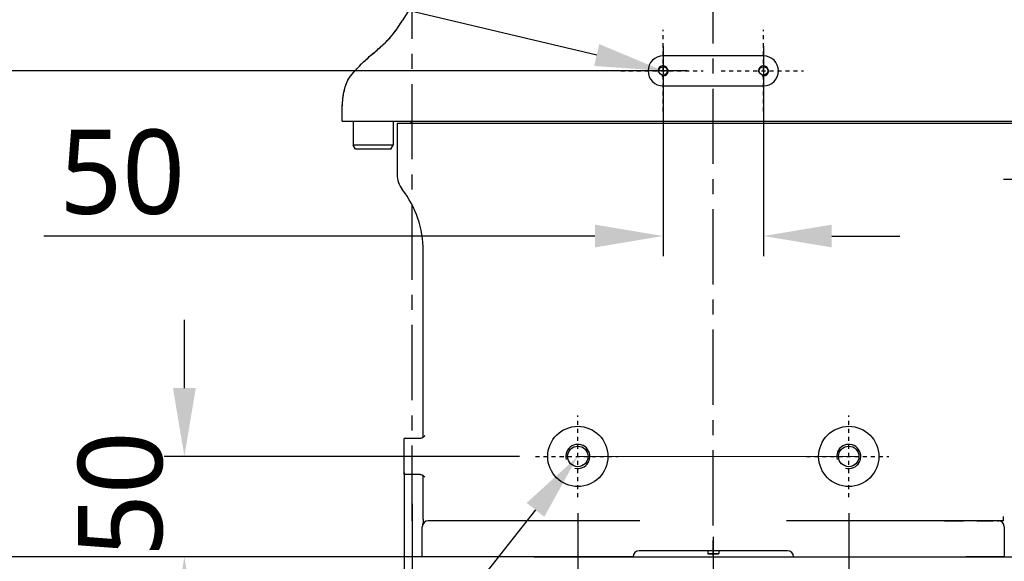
# Model space of a CAD drawing. Header units: millimetres. Extents: x 7426 to 8300, y 124 to 421.
# Tile 50 of 135: x 7994 to 8018, y 219 to 233. Entities that reach past the tile are written whole.
import ezdxf
from ezdxf import colors
from ezdxf.entities.mleader import LeaderData, LeaderLine
from ezdxf.math import Vec2, Vec3

# ---------------------------------------------------------------- set-up
doc = ezdxf.new("R2010")
doc.units = ezdxf.units.MM
doc.linetypes.add('BANKLINE1', pattern=[5.5, 4, -1.5])
doc.linetypes.add('CENTER', pattern=[0.6, 0.375, -0.075, 0.075, -0.075])
for name, color, linetype in [('00_COMPONENTS', 7, 'BANKLINE1'), ('DIM', 7, 'Continuous'), ('外形图', 7, 'Continuous')]:
    doc.layers.add(name, color=color, linetype=linetype)
doc.styles.add('微软雅黑', font='msyh.ttc')
doc.dimstyles.new('尺寸标注_1_20比例', dxfattribs={"dimtxt": 2.1, "dimasz": 1.7, "dimexe": 0.5, "dimexo": 0.4, "dimgap": 0.5, "dimtad": 1, "dimdec": 1, "dimlfac": 20, "dimdsep": 46, "dimtxsty": '微软雅黑', "dimcen": 0.09, "dimadec": 0, "dimazin": 0, "dimtp": 0.01, "dimtm": 0.01, "dimtfac": 1, "dimtdec": 1, "dimtofl": 0, "dimtmove": 0, "dimatfit": 3, "dimfxl": 1, "dimtolj": 1, "dimarcsym": 0})

# ---------------------------------------------------------------- blocks, each defined once
blk = doc.blocks.new('*D1467')
at = {"layer": 'Defpoints', "color": 0}
for p in [(8008.61, 244.247), (8027.795, 244.247), (8015.865, 219.247)]:
    blk.add_point(p, dxfattribs=at)
at = {"layer": '外形图', "color": 0, "lineweight": -2, "ltscale": 20}
for p, q in [((8009.01, 244.247), (8028.295, 244.247)), ((8027.795, 220.947), (8027.795, 242.547)), ((8016.265, 219.247), (8028.295, 219.247))]:
    blk.add_line(p, q, dxfattribs=at)
at = {"layer": '外形图', "color": 0}
for points in [[(8028.078, 242.547), (8027.511, 242.547), (8027.795, 244.247)], [(8027.511, 220.947), (8028.078, 220.947), (8027.795, 219.247)]]:
    blk.add_solid(points, dxfattribs=at)
at = {"layer": '外形图', "color": 0, "insert": (8026.209, 231.747), "char_height": 2.1, "attachment_point": 5, "rotation": 90, "style": '微软雅黑'}
blk.add_mtext('\\A1;500', dxfattribs=at)
blk = doc.blocks.new('*D1468')
at = {"layer": 'Defpoints', "color": 0}
for p in [(8024.748, 223.269), (8011.003, 219.322), (8011.003, 206.79)]:
    blk.add_point(p, dxfattribs=at)
at = {"layer": '外形图', "color": 0, "lineweight": -2, "ltscale": 20}
for p, q in [((8024.748, 222.869), (8024.748, 206.29)), ((8011.003, 218.922), (8011.003, 206.29)), ((8023.048, 206.79), (8012.703, 206.79))]:
    blk.add_line(p, q, dxfattribs=at)
at = {"layer": '外形图', "color": 0}
for points in [[(8012.703, 207.073), (8012.703, 206.506), (8011.003, 206.79)], [(8023.048, 206.506), (8023.048, 207.073), (8024.748, 206.79)]]:
    blk.add_solid(points, dxfattribs=at)
at = {"layer": '外形图', "color": 0, "insert": (8017.876, 208.375), "char_height": 2.1, "attachment_point": 5, "style": '微软雅黑'}
blk.add_mtext('\\A1;\\A1;275', dxfattribs=at)
blk = doc.blocks.new('*D1471')
at = {"layer": 'Defpoints', "color": 0}
for p in [(8009.753, 232.366), (8012.253, 232.366), (8012.253, 227.235)]:
    blk.add_point(p, dxfattribs=at)
at = {"layer": '外形图', "color": 0, "lineweight": -2, "ltscale": 20}
for p, q in [((8009.753, 231.966), (8009.753, 226.735)), ((8012.253, 231.966), (8012.253, 226.735)), ((8008.053, 227.235), (7994.326, 227.235)), ((8013.953, 227.235), (8015.653, 227.235))]:
    blk.add_line(p, q, dxfattribs=at)
at = {"layer": '外形图', "color": 0}
for points in [[(8008.053, 226.952), (8008.053, 227.518), (8009.753, 227.235)], [(8013.953, 227.518), (8013.953, 226.952), (8012.253, 227.235)]]:
    blk.add_solid(points, dxfattribs=at)
at = {"layer": '外形图', "color": 0, "insert": (7996.277, 228.821), "char_height": 2.1, "attachment_point": 5, "style": '微软雅黑'}
blk.add_mtext('\\A1;50', dxfattribs=at)
blk = doc.blocks.new('*D1472')
at = {"layer": 'Defpoints', "color": 0}
for p in [(8007.628, 220.734), (8014.378, 220.734), (8014.378, 215.29)]:
    blk.add_point(p, dxfattribs=at)
at = {"layer": '外形图', "color": 0, "lineweight": -2, "ltscale": 20}
for p, q in [((8007.628, 220.334), (8007.628, 214.79)), ((8014.378, 220.334), (8014.378, 214.79)), ((8009.328, 215.29), (8012.678, 215.29)), ((8014.378, 215.29), (8021.476, 215.29))]:
    blk.add_line(p, q, dxfattribs=at)
at = {"layer": '外形图', "color": 0}
for points in [[(8009.328, 215.573), (8009.328, 215.007), (8007.628, 215.29)], [(8012.678, 215.007), (8012.678, 215.573), (8014.378, 215.29)]]:
    blk.add_solid(points, dxfattribs=at)
at = {"layer": '外形图', "color": 0, "insert": (8018.777, 216.881), "char_height": 2.1, "attachment_point": 5, "style": '微软雅黑'}
blk.add_mtext('\\A1;135', dxfattribs=at)
blk = doc.blocks.new('*D1474')
at = {"layer": 'Defpoints', "color": 0}
for p in [(8001.253, 278.022), (8006.141, 219.247), (8032.106, 219.247)]:
    blk.add_point(p, dxfattribs=at)
at = {"layer": '外形图', "color": 0, "lineweight": -2, "ltscale": 20}
for p, q in [((8001.653, 278.022), (8032.606, 278.022)), ((8032.106, 276.322), (8032.106, 220.947)), ((8006.541, 219.247), (8032.606, 219.247))]:
    blk.add_line(p, q, dxfattribs=at)
at = {"layer": '外形图', "color": 0}
for points in [[(8032.389, 276.322), (8031.823, 276.322), (8032.106, 278.022)], [(8031.823, 220.947), (8032.389, 220.947), (8032.106, 219.247)]]:
    blk.add_solid(points, dxfattribs=at)
at = {"layer": '外形图', "color": 0, "insert": (8030.515, 248.634), "char_height": 2.1, "attachment_point": 5, "rotation": 90, "style": '微软雅黑'}
blk.add_mtext('\\A1;1175.5', dxfattribs=at)
blk = doc.blocks.new('*D1475')
at = {"layer": 'Defpoints', "color": 0}
for p in [(8006.576, 221.747), (7997.826, 219.247), (8006.576, 219.247)]:
    blk.add_point(p, dxfattribs=at)
at = {"layer": '外形图', "color": 0, "lineweight": -2, "ltscale": 20}
for p, q in [((7997.826, 223.447), (7997.826, 225.147)), ((8006.176, 221.747), (7997.326, 221.747)), ((8006.176, 219.247), (7997.326, 219.247)), ((7997.826, 217.547), (7997.826, 215.847))]:
    blk.add_line(p, q, dxfattribs=at)
at = {"layer": '外形图', "color": 0}
for points in [[(7997.542, 223.447), (7998.109, 223.447), (7997.826, 221.747)], [(7998.109, 217.547), (7997.542, 217.547), (7997.826, 219.247)]]:
    blk.add_solid(points, dxfattribs=at)
at = {"layer": '外形图', "color": 0, "insert": (7996.24, 220.807), "char_height": 2.1, "attachment_point": 5, "rotation": 90, "style": '微软雅黑'}
blk.add_mtext('\\A1;50', dxfattribs=at)
blk = doc.blocks.new('*D1478')
at = {"layer": '00_COMPONENTS', "color": 0, "linetype": 'ByBlock', "lineweight": -2, "ltscale": 20}
for p, q in [((8003.503, 220.566), (8003.503, 210.209)), ((8011.003, 215.866), (8011.003, 210.209)), ((8009.303, 210.709), (8005.203, 210.709))]:
    blk.add_line(p, q, dxfattribs=at)
at = {"layer": '00_COMPONENTS', "color": 0}
for points in [[(8005.203, 210.993), (8005.203, 210.426), (8003.503, 210.709)], [(8009.303, 210.426), (8009.303, 210.993), (8011.003, 210.709)]]:
    blk.add_solid(points, dxfattribs=at)
at = {"layer": 'Defpoints', "color": 0}
for p in [(8003.503, 220.966), (8011.003, 216.266), (8003.503, 210.709)]:
    blk.add_point(p, dxfattribs=at)
at = {"layer": '00_COMPONENTS', "color": 0, "insert": (8007.369, 212.301), "char_height": 2.1, "attachment_point": 5, "style": '微软雅黑'}
blk.add_mtext('\\A1;150', dxfattribs=at)
blk = doc.blocks.new('*D1508')
at = {"layer": 'Defpoints', "color": 0}
for p in [(8010.753, 231.347), (7980.418, 219.247), (8007.628, 219.247)]:
    blk.add_point(p, dxfattribs=at)
at = {"layer": 'DIM', "color": 0, "linetype": 'ByBlock', "lineweight": -2, "ltscale": 20}
for p, q in [((8010.353, 231.347), (7979.918, 231.347)), ((7980.418, 229.647), (7980.418, 220.947)), ((8007.228, 219.247), (7979.918, 219.247))]:
    blk.add_line(p, q, dxfattribs=at)
at = {"layer": 'DIM', "color": 0}
for points in [[(7980.701, 229.647), (7980.134, 229.647), (7980.418, 231.347)], [(7980.134, 220.947), (7980.701, 220.947), (7980.418, 219.247)]]:
    blk.add_solid(points, dxfattribs=at)
at = {"layer": 'DIM', "color": 0, "insert": (7978.85, 225.297), "char_height": 2.1, "attachment_point": 5, "rotation": 90, "style": '微软雅黑'}
blk.add_mtext('\\A1;242', dxfattribs=at)
blk = doc.blocks.new('*D1509')
at = {"layer": 'Defpoints', "color": 0}
for p in [(8003.253, 245.747), (7980.418, 231.347), (8010.753, 231.347)]:
    blk.add_point(p, dxfattribs=at)
at = {"layer": 'DIM', "color": 0, "linetype": 'ByBlock', "lineweight": -2, "ltscale": 20}
for p, q in [((8002.853, 245.747), (7979.918, 245.747)), ((7980.418, 244.047), (7980.418, 233.047)), ((8010.353, 231.347), (7979.918, 231.347))]:
    blk.add_line(p, q, dxfattribs=at)
at = {"layer": 'DIM', "color": 0}
for points in [[(7980.701, 244.047), (7980.134, 244.047), (7980.418, 245.747)], [(7980.134, 233.047), (7980.701, 233.047), (7980.418, 231.347)]]:
    blk.add_solid(points, dxfattribs=at)
at = {"layer": 'DIM', "color": 0, "insert": (7978.833, 238.547), "char_height": 2.1, "attachment_point": 5, "rotation": 90, "style": '微软雅黑'}
blk.add_mtext('\\A1;288', dxfattribs=at)
blk = doc.blocks.new('*D1521')
at = {"layer": 'Defpoints', "color": 0}
for p in [(7972.253, 275.472), (8011.003, 220.145), (8011.003, 204.003)]:
    blk.add_point(p, dxfattribs=at)
at = {"layer": 'DIM', "color": 0, "linetype": 'ByBlock', "lineweight": -2, "ltscale": 20}
for p, q in [((7972.253, 275.072), (7972.253, 203.503)), ((8011.003, 219.745), (8011.003, 203.503)), ((7973.953, 204.003), (8009.303, 204.003))]:
    blk.add_line(p, q, dxfattribs=at)
at = {"layer": 'DIM', "color": 0}
for points in [[(7973.953, 204.287), (7973.953, 203.72), (7972.253, 204.003)], [(8009.303, 203.72), (8009.303, 204.287), (8011.003, 204.003)]]:
    blk.add_solid(points, dxfattribs=at)
at = {"layer": 'DIM', "color": 0, "insert": (7991.628, 205.571), "char_height": 2.1, "attachment_point": 5, "style": '微软雅黑'}
blk.add_mtext('\\A1;775', dxfattribs=at)
blk = doc.blocks.new('*D1522')
at = {"layer": 'Defpoints', "color": 0}
for p in [(8003.303, 221.747), (8011.003, 217.029), (8011.003, 206.79)]:
    blk.add_point(p, dxfattribs=at)
at = {"layer": 'DIM', "color": 0, "linetype": 'ByBlock', "lineweight": -2, "ltscale": 20}
for p, q in [((8003.303, 221.347), (8003.303, 206.29)), ((8011.003, 216.629), (8011.003, 206.29)), ((8005.003, 206.79), (8009.303, 206.79))]:
    blk.add_line(p, q, dxfattribs=at)
at = {"layer": 'DIM', "color": 0}
for points in [[(8005.003, 207.073), (8005.003, 206.506), (8003.303, 206.79)], [(8009.303, 206.506), (8009.303, 207.073), (8011.003, 206.79)]]:
    blk.add_solid(points, dxfattribs=at)
at = {"layer": 'DIM', "color": 0, "insert": (8007.153, 208.381), "char_height": 2.1, "attachment_point": 5, "style": '微软雅黑'}
blk.add_mtext('\\A1;154', dxfattribs=at)

msp = doc.modelspace()

# ---------------------------------------------------------------- linework, layer by layer
at = {"layer": '00_COMPONENTS', "linetype": 'CENTER', "ltscale": 20}
msp.add_line((8007.6284, 221.7496), (8014.6334, 221.7467), dxfattribs=at)
at = {"layer": '外形图', "linetype": 'CENTER', "ltscale": 5}
for p, q in [((8003.5034, 220.145), (8003.5034, 281.8736)), ((8011.0034, 217.0289), (8011.0034, 240.368))]:
    msp.add_line(p, q, dxfattribs=at)
at = {"layer": '外形图', "linetype": 'Continuous'}
for p, q in [((8004.1323, 233.9895), (8003.2539, 232.5968)), ((8012.2534, 231.7217), (8009.7534, 231.7217)), ((8009.7534, 230.9717), (8012.2534, 230.9717)), ((8001.7534, 230.0967), (8016.5034, 230.0967)), ((8002.0284, 230.0967), (8002.0284, 229.4967)), ((8003.0284, 230.0967), (8003.0284, 229.4967)), ((8003.1284, 230.0467), (8020.3013, 230.0467)), ((8003.1284, 230.0467), (8020.3034, 230.0467)), ((8003.1284, 230.0467), (8003.1284, 228.7645)), ((8003.4784, 230.0467), (8003.4784, 230.0967)), ((8016.5034, 230.0967), (8018.999, 230.0967)), ((8003.0284, 229.4967), (8002.0284, 229.4967)), ((8002.0861, 229.3967), (8002.0284, 229.4967)), ((8002.9707, 229.3967), (8002.0861, 229.3967)), ((8002.9707, 229.3967), (8003.0284, 229.4967)), ((8022.2534, 228.6467), (8018.2335, 228.6467)), ((8003.7784, 222.2234), (8003.7784, 226.8652)), ((8003.8158, 222.2675), (8003.8162, 222.2686)), ((8003.6965, 222.1967), (8003.3034, 222.1967)), ((8003.3034, 221.2967), (8003.3034, 222.1967)), ((8003.6965, 221.2967), (8003.3034, 221.2967)), ((8003.6966, 221.2967), (8003.7057, 221.2964)), ((8003.7054, 221.2964), (8003.7236, 221.2941)), ((8003.7232, 221.2942), (8003.7404, 221.2897)), ((8003.7399, 221.2899), (8003.7559, 221.2836)), ((8003.7554, 221.2838), (8003.7698, 221.276)), ((8003.7784, 220.1846), (8003.7784, 221.2701)), ((8003.7784, 220.1846), (8003.778, 220.1626)), ((8004.7105, 220.1467), (8003.9034, 220.1467)), ((8009.1773, 220.1467), (8004.7105, 220.1467)), ((8017.2963, 220.1467), (8012.8294, 220.1467)), ((8016.7675, 220.1467), (8017.2373, 220.1467)), ((8018.1034, 220.1467), (8017.2963, 220.1467)), ((8017.5685, 220.1467), (8017.9762, 220.1467)), ((8018.0869, 220.1467), (8018.1278, 220.1467)), ((8018.2363, 220.1467), (8018.1034, 220.1467)), ((8018.2363, 220.1467), (8018.2363, 220.2528)), ((8003.7534, 219.2467), (8003.7534, 219.9967)), ((8018.2534, 219.9967), (8018.2534, 219.2467)), ((8012.8534, 219.3967), (8009.1534, 219.3967)), ((8010.8659, 219.3967), (8010.8659, 219.3267)), ((8010.8659, 219.3267), (8011.1409, 219.3267)), ((8010.8659, 219.3267), (8010.8709, 219.3217)), ((8010.8709, 219.3217), (8011.1359, 219.3217)), ((8011.1409, 219.3267), (8011.1359, 219.3217)), ((8011.1409, 219.3967), (8011.1409, 219.3267)), ((8004.7105, 219.2467), (8003.7534, 219.2467)), ((8009.0034, 219.2467), (8004.7105, 219.2467)), ((8013.0034, 219.2467), (8017.2963, 219.2467)), ((8018.2534, 219.2467), (8017.2963, 219.2467))]:
    msp.add_line(p, q, dxfattribs=at)
at = {"layer": '外形图', "linetype": 'CENTER', "ltscale": 0.05}
for p, q in [((8009.7534, 230.3336), (8009.7534, 232.3655)), ((8012.2534, 230.3336), (8012.2534, 232.3655)), ((8008.7008, 231.3467), (8010.7531, 231.3467)), ((8011.2008, 231.3467), (8013.2531, 231.3467)), ((8007.6284, 220.7336), (8007.6284, 222.7656)), ((8014.3784, 220.7336), (8014.3784, 222.7656)), ((8006.5758, 221.7467), (8008.6281, 221.7467)), ((8013.3258, 221.7467), (8015.3781, 221.7467))]:
    msp.add_line(p, q, dxfattribs=at)
at = {"layer": '外形图', "linetype": 'Continuous'}
for points in [[(8003.8157, 222.2675), (8003.8142, 222.2642), (8003.8114, 222.259), (8003.8071, 222.2522), (8003.8007, 222.2439), (8003.7922, 222.2348), (8003.7818, 222.2257), (8003.7695, 222.2172), (8003.7552, 222.2096), (8003.7396, 222.2035), (8003.7229, 222.1992), (8003.7052, 222.197), (8003.6966, 222.1967)], [(8003.8158, 222.2676), (8003.8162, 222.2686), (8003.8157, 222.2675)], [(8003.7694, 221.2763), (8003.7819, 221.2676), (8003.7921, 221.2588), (8003.8004, 221.2499), (8003.8067, 221.2418), (8003.8111, 221.235), (8003.814, 221.2297), (8003.8144, 221.2289)], [(8003.778, 220.1626), (8003.7769, 220.1432), (8003.7751, 220.1233), (8003.7725, 220.1031), (8003.7695, 220.0845), (8003.7663, 220.0678), (8003.7625, 220.0513), (8003.7586, 220.036)]]:
    msp.add_lwpolyline(points, dxfattribs=at)
for centre, radius in [((8009.7534, 231.3467), 0.105), ((8012.2534, 231.3467), 0.105), ((8007.6284, 221.7467), 0.75), ((8014.3784, 221.7467), 0.75), ((8007.6284, 221.7467), 0.255), ((8014.3784, 221.7467), 0.255)]:
    msp.add_circle(centre, radius, dxfattribs=at)
for centre, radius, start, end in [((8009.7534, 231.3467), 0.375, 90, 270), ((8012.2534, 231.3467), 0.375, 270, 90), ((8009.7534, 231.3467), 0.125, 255, 195), ((8012.2534, 231.3467), 0.125, 255, 195), ((8003.7284, 228.7645), 0.6, 180, 217.78433), ((8001.2784, 226.8652), 2.5, 0, 37.78433), ((8007.6284, 221.7467), 0.3, 255, 195), ((8014.3784, 221.7467), 0.3, 255, 195), ((8003.9034, 219.9967), 0.15, 90, 180), ((8018.1034, 219.9967), 0.15, 0, 90), ((8009.1534, 219.2467), 0.15, 90, 180), ((8012.8534, 219.2467), 0.15, 0, 90)]:
    msp.add_arc(centre, radius, start, end, dxfattribs=at)
for points, knots in [([(8001.7534, 230.0967), (8001.7534, 230.3375), (8001.7546, 230.6985), (8001.8851, 231.1361), (8002.0829, 231.3558), (8002.2699, 231.5576), (8002.5014, 231.7621), (8002.7595, 231.9762), (8003.0295, 232.2478), (8003.1747, 232.4711), (8003.2539, 232.5968)], [0, 0, 0, 0, 0.2367184, 0.3541308, 0.4365702, 0.5239079, 0.6252499, 0.7395754, 0.8539196, 1, 1, 1, 1]), ([(8001.7536, 230.1521), (8001.7587, 230.9494), (8001.9729, 231.2441), (8002.3493, 231.6471), (8002.8664, 232.0545), (8003.0799, 232.3274), (8003.204, 232.5186)], [0, 0, 0, 0, 0.3208239, 0.5931276, 0.8304902, 1, 1, 1, 1])]:
    msp.add_open_spline(points, degree=3, knots=knots, dxfattribs=at)
for points in [[(8003.204, 232.5186), (8003.22, 232.5433), (8003.2366, 232.5693), (8003.2539, 232.5968)], [(8001.7534, 230.0967), (8001.7534, 230.1155), (8001.7535, 230.1339), (8001.7536, 230.1521)]]:
    msp.add_open_spline(points, degree=3, dxfattribs=at)

# ---------------------------------------------------------------- dimensions: what is measured, and where the dimension line sits
at = {"layer": '00_COMPONENTS', "linetype": 'ByBlock', "ltscale": 20}
dim = msp.add_linear_dim(base=(8003.5034, 210.7092), p1=(8011.0034, 216.2663), p2=(8003.5034, 220.9662), dimstyle='尺寸标注_1_20比例', dxfattribs=at)
dim.commit()
dim.dimension.update_dxf_attribs({"geometry": '*D1478', "text_midpoint": (8007.3692, 210.7092), "dimtype": 160})
at = {"layer": 'DIM', "linetype": 'ByBlock', "ltscale": 20}
for base, p1, p2, picture, middle in [((8011.0034, 204.0032), (7972.2534, 275.4716), (8011.0034, 220.145), '*D1521', (7991.6284, 204.0032)), ((8011.0034, 206.7895), (8003.3034, 221.7467), (8011.0034, 217.0289), '*D1522', (8007.1534, 206.7895))]:
    dim = msp.add_linear_dim(base=base, p1=p1, p2=p2, dimstyle='尺寸标注_1_20比例', dxfattribs=at)
    dim.commit()
    dim.dimension.update_dxf_attribs({"geometry": picture, "text_midpoint": middle, "dimtype": 160})
for base, p1, p2, picture, middle in [((7980.4177, 231.3467), (8003.253, 245.7471), (8010.7531, 231.3467), '*D1509', (7978.8332, 238.5469)), ((7980.4177, 219.2467), (8010.7531, 231.3467), (8007.6284, 219.2467), '*D1508', (7978.8501, 225.2967))]:
    dim = msp.add_linear_dim(base=base, p1=p1, p2=p2, angle=90, dimstyle='尺寸标注_1_20比例', dxfattribs=at)
    dim.commit()
    dim.dimension.update_dxf_attribs({"geometry": picture, "text_midpoint": middle})
at = {"layer": '外形图', "ltscale": 20}
for base, p1, p2, picture, middle in [((8032.1061, 219.2467), (8001.2534, 278.0216), (8006.1415, 219.2467), '*D1474', (8032.1061, 248.6342)), ((8027.7947, 244.2467), (8015.8653, 219.2467), (8008.6098, 244.2467), '*D1467', (8027.7947, 231.7467)), ((7997.8258, 219.2467), (8006.5758, 221.7467), (8006.5758, 219.2467), '*D1475', (7997.8258, 220.8072))]:
    dim = msp.add_linear_dim(base=base, p1=p1, p2=p2, angle=90, dimstyle='尺寸标注_1_20比例', dxfattribs=at)
    dim.commit()
    dim.dimension.update_dxf_attribs({"geometry": picture, "text_midpoint": middle, "dimtype": 160})
for base, p1, p2, picture, middle in [((8012.2534, 227.2349), (8009.7534, 232.3655), (8012.2534, 232.3655), '*D1471', (7996.2771, 227.2349)), ((8014.3784, 215.2901), (8007.6284, 220.7336), (8014.3784, 220.7336), '*D1472', (8018.7773, 215.2901))]:
    dim = msp.add_linear_dim(base=base, p1=p1, p2=p2, dimstyle='尺寸标注_1_20比例', dxfattribs=at)
    dim.commit()
    dim.dimension.update_dxf_attribs({"geometry": picture, "text_midpoint": middle, "dimtype": 160})
dim = msp.add_linear_dim(base=(8011.0034, 206.7895), p1=(8024.7484, 223.2694), p2=(8011.0034, 219.3217), text='\\A1;275', dimstyle='尺寸标注_1_20比例', dxfattribs=at)
dim.commit()
dim.dimension.update_dxf_attribs({"geometry": '*D1468', "text_midpoint": (8017.8759, 208.3754)})

# ---------------------------------------------------------------- leaders
at = {"layer": '外形图'}
ml = msp.add_multileader_mtext('Standard', dxfattribs=at)
ml.set_content('2×M5{\\A1;\\C256;深度10}', style='微软雅黑')
ml.set_leader_properties()
ml.build(insert=Vec2(0, 0))
ml.multileader.update_dxf_attribs({"text_left_attachment_type": 5, "text_right_attachment_type": 5, "dogleg_length": 0.15, "arrow_head_size": 1.7})
ctx = ml.context
ctx.base_point, ctx.char_height, ctx.arrow_head_size, ctx.landing_gap_size, ctx.plane_origin = Vec3(7981.0727, 234.0429), 2.1, 1.7, 0.3, Vec3(8009.7534, 231.3496)
ctx.left_attachment, ctx.right_attachment, ctx.text_align_type = 5, 5, 2
notes = []
notes.append((ctx, [(0, (1, 1, 0), (7998.38, 234.0429), (-1, 0), 0.15, [(0, [(8009.7534, 231.3496)], 0, [])])]))
ctx.mtext.insert, ctx.mtext.alignment, ctx.mtext.flow_direction = Vec3(7997.93, 236.7598), 3, 5
ml = msp.add_multileader_mtext('Standard', dxfattribs=at)
ml.set_content('\\pxqc;两侧接口\\P4×M12{\\A1;\\C256;深度18}', style='微软雅黑')
ml.set_leader_properties()
ml.build(insert=Vec2(0, 0))
ml.multileader.update_dxf_attribs({"text_left_attachment_type": 5, "text_right_attachment_type": 5, "dogleg_length": 0.15, "arrow_head_size": 1.7})
ctx = ml.context
ctx.base_point, ctx.char_height, ctx.arrow_head_size, ctx.landing_gap_size, ctx.plane_origin = Vec3(7979.4797, 210.268), 2.1, 1.7, 0.3, Vec3(8007.6284, 221.7496)
ctx.left_attachment, ctx.right_attachment, ctx.text_align_type = 5, 5, 2
notes.append((ctx, [(0, (1, 1, 0), (7998.54, 210.268), (-1, 0), 0.15, [(0, [(8007.6284, 221.7496)], 0, [])])]))
ctx.mtext.insert, ctx.mtext.alignment, ctx.mtext.flow_direction = Vec3(7988.9349, 216.7045), 2, 5
for ctx, leaders in notes:
    for number, flags, end, landing, length, lines in leaders:
        leader = LeaderData()
        leader.index, (leader.has_last_leader_line, leader.has_dogleg_vector, leader.attachment_direction) = number, flags
        leader.last_leader_point, leader.dogleg_vector, leader.dogleg_length = Vec3(end), Vec3(landing), length
        for number, points, colour, breaks in lines:
            line = LeaderLine()
            line.index, line.vertices, line.color, line.breaks = number, Vec3.list(points), colors.encode_raw_color(colour), breaks
            leader.lines.append(line)
        ctx.leaders.append(leader)

doc.saveas('drawing.dxf')
